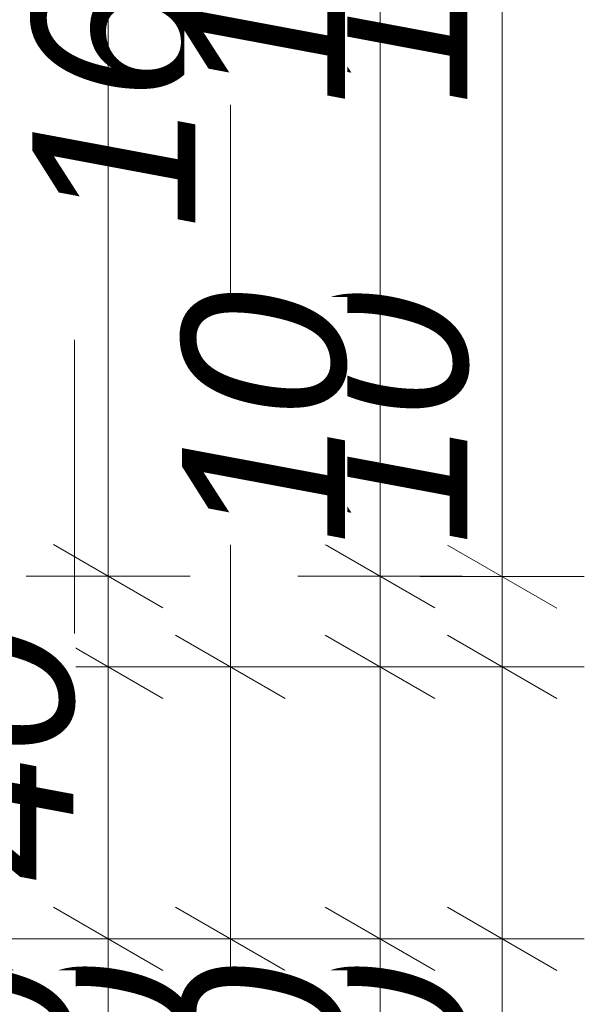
# Model space of a CAD drawing. Header units: centimetres. Extents: x -520 to 22173, y -1503 to 4054.
# Tile 6 of 80: x 833 to 895, y 1740 to 1848. Entities that reach past the tile are written whole.
import ezdxf
from ezdxf.enums import TextEntityAlignment as Align

# ---------------------------------------------------------------- set-up
doc = ezdxf.new("R2010")
doc.units = ezdxf.units.CM
doc.header["$LTSCALE"] = 0.1
doc.header["$MEASUREMENT"] = 0
doc.linetypes.add('Kropki i Kreski', pattern=[720, 360, -180, 0, -180])
doc.linetypes.add('Wipeout_Contour', pattern=[1000, 0, -1000])
doc.layers.add('4_osie.ISTN', color=7, linetype='Continuous')
doc.layers.add('5_wymiary.K_IR', color=7, linetype='Continuous')
doc.styles.add('GENERATED_STYLE_1', font='txt')
doc.styles.add('GENERATED_STYLE_2', font='txt')
doc.dimstyles.new('GENERATED_STYLE__3', dxfattribs={"dimtxt": 18, "dimasz": 9.178744, "dimexe": 0.18, "dimexo": 2, "dimgap": 0.09, "dimtad": 1, "dimdec": 0, "dimzin": 0, "dimdsep": 46, "dimtxsty": 'GENERATED_STYLE_2', "dimblk": 'ARROWHEAD_2', "dimblk1": 'ARROWHEAD_2', "dimblk2": 'ARROWHEAD_2', "dimcen": 0.09, "dimclrd": 1, "dimclre": 1, "dimclrt": 1, "dimadec": 1, "dimazin": 0, "dimtfac": 1, "dimtdec": 4, "dimtmove": 0, "dimatfit": 3, "dimfxl": 1, "dimtolj": 1, "dimtzin": 0, "dimarcsym": 0})
doc.dimstyles.new('GENERATED_STYLE__4', dxfattribs={"dimtxt": 18, "dimasz": 9.178744, "dimexe": 0.18, "dimexo": 2, "dimgap": 0.09, "dimtad": 1, "dimdec": 0, "dimzin": 0, "dimdsep": 46, "dimtxsty": 'GENERATED_STYLE_2', "dimblk": 'ARROWHEAD_2', "dimblk1": 'ARROWHEAD_2', "dimblk2": 'ARROWHEAD_2', "dimcen": 0.09, "dimclrd": 1, "dimclre": 1, "dimclrt": 1, "dimadec": 1, "dimazin": 0, "dimtfac": 1, "dimtdec": 4, "dimtmove": 2, "dimatfit": 3, "dimfxl": 1, "dimtolj": 1, "dimtzin": 0, "dimarcsym": 0})

# ---------------------------------------------------------------- blocks, each defined once
blk = doc.blocks.new('Standardowy znacznik osi[1]_3', base_point=(838.63, -1423.37))
at = {"layer": '4_osie.ISTN', "color": 252, "linetype": 'Kropki i Kreski', "lineweight": 0}
blk.add_line((838.63, -1323.37), (838.63, 2396.64), dxfattribs=at)
at = {"layer": '4_osie.ISTN', "color": 252, "lineweight": 0, "style": 'GENERATED_STYLE_1'}
for tag, p in [('AC_MarkerText_1_1', (838.63, 2538.64)), ('AC_MarkerText_1_0', (838.63, -1461.36))]:
    blk.add_attdef(tag, text='', height=35, rotation=360, dxfattribs=at).set_placement(p, align=Align.MIDDLE_CENTER)
blk = doc.blocks.new('*D114')
at = {"layer": '5_wymiary.K_IR', "color": 1, "linetype": 'Continuous', "lineweight": 0}
for p, q in [((855.84, 1746.85), (855.84, 1776.85)), ((849.8, 1750.34), (861.88, 1743.37)), ((864.9, 1746.85), (846.79, 1746.85)), ((855.84, 1591.14), (855.84, 1746.85)), ((849.8, 1594.63), (861.88, 1587.66)), ((864.9, 1591.14), (846.79, 1591.14)), ((855.84, 1585.24), (855.84, 1591.14))]:
    blk.add_line(p, q, dxfattribs=at)
at = {"layer": '5_wymiary.K_IR', "color": 1, "lineweight": 0, "insert": (852.54, 1630.34), "char_height": 18, "attachment_point": 7, "rotation": 90, "style": 'GENERATED_STYLE_2'}
blk.add_mtext('\\A1;{\\pql;\\fArial|b0|i1|c238|p38;155\\fArial|b0|i1|c238|p38;\\A1{\\H.66x;\\S5^  ;}}', dxfattribs=at)
at = {"color": 254, "linetype": 'Wipeout_Contour', "lineweight": 0, "ltscale": 7431.158598}
blk.add_wipeout([(852.24, 1630.34), (852.24, 1680.33), (834.24, 1680.33), (834.24, 1630.34)], dxfattribs=at).dxf.layer = '5_wymiary.K_IR'
at = {"color": 254, "linetype": 'Wipeout_Contour', "lineweight": 0, "ltscale": 7697.29768}
blk.add_wipeout([(852.24, 1716.04), (852.24, 1743.36), (834.24, 1743.36), (834.24, 1716.04)], dxfattribs=at).dxf.layer = '5_wymiary.K_IR'
at = {"layer": '5_wymiary.K_IR', "color": 1, "lineweight": 0, "insert": (852.24, 1716.04), "char_height": 18, "attachment_point": 7, "rotation": 90, "style": 'GENERATED_STYLE_2'}
blk.add_mtext('\\A1;{\\pql;\\fArial|b0|i1|c238|p38;30}', dxfattribs=at)
blk = doc.blocks.new('ARROWHEAD_2')
at = {"color": 0, "linetype": 'Continuous', "lineweight": 0}
for p, q in [((-0.378, -0.655), (0.378, 0.655)), ((0, 0), (-1, 0))]:
    blk.add_line(p, q, dxfattribs=at)
blk = doc.blocks.new('*D115')
at = {"layer": '5_wymiary.K_IR', "color": 1, "linetype": 'Continuous', "lineweight": 0}
for p, q in [((849.8, 1780.34), (861.88, 1773.37)), ((864.9, 1776.85), (846.79, 1776.85)), ((855.84, 1746.85), (855.84, 1776.85)), ((849.8, 1750.34), (861.88, 1743.37)), ((864.9, 1746.85), (846.79, 1746.85))]:
    blk.add_line(p, q, dxfattribs=at)
blk = doc.blocks.new('*D116')
at = {"layer": '5_wymiary.K_IR', "color": 1, "linetype": 'Continuous', "lineweight": 0}
for p, q in [((849.8, 1945.34), (861.88, 1938.37)), ((864.9, 1941.85), (846.79, 1941.85)), ((855.84, 1776.85), (855.84, 1941.85)), ((849.8, 1780.34), (861.88, 1773.37)), ((864.9, 1776.85), (846.79, 1776.85)), ((855.84, 1746.85), (855.84, 1776.85))]:
    blk.add_line(p, q, dxfattribs=at)
at = {"color": 254, "linetype": 'Wipeout_Contour', "lineweight": 0, "ltscale": 8116.917571}
blk.add_wipeout([(852.24, 1825.2), (852.24, 1866.18), (834.24, 1866.18), (834.24, 1825.2)], dxfattribs=at).dxf.layer = '5_wymiary.K_IR'
at = {"layer": '5_wymiary.K_IR', "color": 1, "lineweight": 0, "insert": (852.24, 1825.2), "char_height": 18, "attachment_point": 7, "rotation": 90, "style": 'GENERATED_STYLE_2'}
blk.add_mtext('\\A1;{\\pql;\\fArial|b0|i1|c238|p38;165}', dxfattribs=at)
at = {"color": 254, "linetype": 'Wipeout_Contour', "lineweight": 0, "ltscale": 8405.361123}
blk.add_wipeout([(852.24, 1911.04), (852.24, 1938.36), (834.24, 1938.36), (834.24, 1911.04)], dxfattribs=at).dxf.layer = '5_wymiary.K_IR'
at = {"layer": '5_wymiary.K_IR', "color": 1, "lineweight": 0, "insert": (852.24, 1911.04), "char_height": 18, "attachment_point": 7, "rotation": 90, "style": 'GENERATED_STYLE_2'}
blk.add_mtext('\\A1;{\\pql;\\fArial|b0|i1|c238|p38;10}', dxfattribs=at)
blk = doc.blocks.new('*D117')
at = {"layer": '5_wymiary.K_IR', "color": 1, "linetype": 'Continuous', "lineweight": 0}
for p, q in [((849.8, 1955.34), (861.88, 1948.37)), ((864.9, 1951.86), (846.79, 1951.86)), ((855.84, 1941.85), (855.84, 1951.86)), ((849.8, 1945.34), (861.88, 1938.37)), ((864.9, 1941.85), (846.79, 1941.85)), ((855.84, 1776.85), (855.84, 1941.85))]:
    blk.add_line(p, q, dxfattribs=at)
blk = doc.blocks.new('*D121')
at = {"layer": '5_wymiary.K_IR', "color": 1, "linetype": 'Continuous', "lineweight": 0}
for p, q in [((885.84, 1746.85), (885.84, 1776.85)), ((879.8, 1750.34), (891.88, 1743.37)), ((894.9, 1746.85), (876.79, 1746.85)), ((885.84, 1591.14), (885.84, 1746.85)), ((879.8, 1594.63), (891.88, 1587.66)), ((894.9, 1591.14), (876.79, 1591.14)), ((885.84, 1585.24), (885.84, 1591.14))]:
    blk.add_line(p, q, dxfattribs=at)
at = {"layer": '5_wymiary.K_IR', "color": 1, "lineweight": 0, "insert": (882.54, 1630.34), "char_height": 18, "attachment_point": 7, "rotation": 90, "style": 'GENERATED_STYLE_2'}
blk.add_mtext('\\A1;{\\pql;\\fArial|b0|i1|c238|p38;155\\fArial|b0|i1|c238|p38;\\A1{\\H.66x;\\S5^  ;}}', dxfattribs=at)
at = {"color": 254, "linetype": 'Wipeout_Contour', "lineweight": 0, "ltscale": 7486.39625}
blk.add_wipeout([(882.24, 1630.34), (882.24, 1680.33), (864.24, 1680.33), (864.24, 1630.34)], dxfattribs=at).dxf.layer = '5_wymiary.K_IR'
at = {"color": 254, "linetype": 'Wipeout_Contour', "lineweight": 0, "ltscale": 7750.633577}
blk.add_wipeout([(882.24, 1716.04), (882.24, 1743.36), (864.24, 1743.36), (864.24, 1716.04)], dxfattribs=at).dxf.layer = '5_wymiary.K_IR'
at = {"layer": '5_wymiary.K_IR', "color": 1, "lineweight": 0, "insert": (882.24, 1716.04), "char_height": 18, "attachment_point": 7, "rotation": 90, "style": 'GENERATED_STYLE_2'}
blk.add_mtext('\\A1;{\\pql;\\fArial|b0|i1|c238|p38;30}', dxfattribs=at)
blk = doc.blocks.new('*D122')
at = {"layer": '5_wymiary.K_IR', "color": 1, "linetype": 'Continuous', "lineweight": 0}
for p, q in [((885.84, 1776.85), (885.84, 1786.8)), ((879.8, 1780.34), (891.88, 1773.37)), ((894.9, 1776.85), (876.79, 1776.85)), ((885.84, 1746.85), (885.84, 1776.85)), ((879.8, 1750.34), (891.88, 1743.37)), ((894.9, 1746.85), (876.79, 1746.85))]:
    blk.add_line(p, q, dxfattribs=at)
blk = doc.blocks.new('*D123')
at = {"layer": '5_wymiary.K_IR', "color": 1, "linetype": 'Continuous', "lineweight": 0}
for p, q in [((879.8, 1790.29), (891.88, 1783.32)), ((885.84, 1776.85), (885.84, 1786.8)), ((879.8, 1780.34), (891.88, 1773.37)), ((894.9, 1776.85), (876.79, 1776.85))]:
    blk.add_line(p, q, dxfattribs=at)
blk = doc.blocks.new('*D124')
at = {"layer": '5_wymiary.K_IR', "color": 1, "linetype": 'Continuous', "lineweight": 0}
for p, q in [((879.8, 1935.34), (891.88, 1928.37)), ((885.84, 1786.8), (885.84, 1931.85)), ((879.8, 1790.29), (891.88, 1783.32)), ((894.9, 1786.8), (876.79, 1786.8)), ((885.84, 1776.85), (885.84, 1786.8))]:
    blk.add_line(p, q, dxfattribs=at)
at = {"color": 254, "linetype": 'Wipeout_Contour', "lineweight": 0, "ltscale": 8216.845987}
blk.add_wipeout([(882.24, 1838.84), (882.24, 1879.82), (864.24, 1879.82), (864.24, 1838.84)], dxfattribs=at).dxf.layer = '5_wymiary.K_IR'
at = {"layer": '5_wymiary.K_IR', "color": 1, "lineweight": 0, "insert": (882.24, 1838.84), "char_height": 18, "attachment_point": 7, "rotation": 90, "style": 'GENERATED_STYLE_2'}
blk.add_mtext('\\A1;{\\pql;\\fArial|b0|i1|c238|p38;145}', dxfattribs=at)
at = {"color": 254, "linetype": 'Wipeout_Contour', "lineweight": 0, "ltscale": 8417.821539}
blk.add_wipeout([(882.24, 1901.04), (882.24, 1928.36), (864.24, 1928.36), (864.24, 1901.04)], dxfattribs=at).dxf.layer = '5_wymiary.K_IR'
at = {"color": 254, "linetype": 'Wipeout_Contour', "lineweight": 0, "ltscale": 8016.873326}
blk.add_wipeout([(882.24, 1790.29), (882.24, 1817.61), (864.24, 1817.61), (864.24, 1790.29)], dxfattribs=at).dxf.layer = '5_wymiary.K_IR'
at = {"layer": '5_wymiary.K_IR', "color": 1, "lineweight": 0, "char_height": 18, "attachment_point": 7, "rotation": 90, "style": 'GENERATED_STYLE_2'}
for s, insert in [('\\A1;{\\pql;\\fArial|b0|i1|c238|p38;30}', (882.24, 1901.04)), ('\\A1;{\\pql;\\fArial|b0|i1|c238|p38;10}', (882.24, 1790.29))]:
    blk.add_mtext(s, dxfattribs=dict(at, insert=insert))
blk = doc.blocks.new('*D125')
at = {"layer": '5_wymiary.K_IR', "color": 1, "linetype": 'Continuous', "lineweight": 0}
for p, q in [((885.84, 1961.86), (885.84, 2106.85)), ((879.8, 1965.34), (891.88, 1958.37)), ((894.9, 1961.86), (876.79, 1961.86)), ((885.84, 1931.85), (885.84, 1961.86)), ((879.8, 1935.34), (891.88, 1928.37)), ((894.9, 1931.85), (876.79, 1931.85)), ((885.84, 1786.8), (885.84, 1931.85))]:
    blk.add_line(p, q, dxfattribs=at)
blk = doc.blocks.new('*D130')
at = {"layer": '5_wymiary.K_IR', "color": 1, "linetype": 'Continuous', "lineweight": 0}
for p, q in [((825.84, 1746.85), (825.84, 1776.85)), ((819.8, 1750.34), (831.88, 1743.37)), ((834.9, 1746.85), (816.79, 1746.85)), ((825.84, 1591.14), (825.84, 1746.85)), ((819.8, 1594.63), (831.88, 1587.66)), ((834.9, 1591.14), (816.79, 1591.14)), ((825.84, 1585.24), (825.84, 1591.14))]:
    blk.add_line(p, q, dxfattribs=at)
at = {"layer": '5_wymiary.K_IR', "color": 1, "lineweight": 0, "insert": (822.54, 1630.34), "char_height": 18, "attachment_point": 7, "rotation": 90, "style": 'GENERATED_STYLE_2'}
blk.add_mtext('\\A1;{\\pql;\\fArial|b0|i1|c238|p38;155\\fArial|b0|i1|c238|p38;\\A1{\\H.66x;\\S5^  ;}}', dxfattribs=at)
at = {"color": 254, "linetype": 'Wipeout_Contour', "lineweight": 0, "ltscale": 7377.459474}
blk.add_wipeout([(822.24, 1630.34), (822.24, 1680.33), (804.24, 1680.33), (804.24, 1630.34)], dxfattribs=at).dxf.layer = '5_wymiary.K_IR'
at = {"color": 254, "linetype": 'Wipeout_Contour', "lineweight": 0, "ltscale": 7645.473341}
blk.add_wipeout([(822.24, 1716.04), (822.24, 1743.36), (804.24, 1743.36), (804.24, 1716.04)], dxfattribs=at).dxf.layer = '5_wymiary.K_IR'
at = {"layer": '5_wymiary.K_IR', "color": 1, "lineweight": 0, "insert": (822.24, 1716.04), "char_height": 18, "attachment_point": 7, "rotation": 90, "style": 'GENERATED_STYLE_2'}
blk.add_mtext('\\A1;{\\pql;\\fArial|b0|i1|c238|p38;30}', dxfattribs=at)
blk = doc.blocks.new('*D131')
at = {"layer": '5_wymiary.K_IR', "color": 1, "linetype": 'Continuous', "lineweight": 0}
for p, q in [((825.84, 1776.85), (825.84, 2116.85)), ((819.8, 1780.34), (831.88, 1773.37)), ((834.9, 1776.85), (816.79, 1776.85)), ((825.84, 1746.85), (825.84, 1776.85)), ((819.8, 1750.34), (831.88, 1743.37)), ((834.9, 1746.85), (816.79, 1746.85))]:
    blk.add_line(p, q, dxfattribs=at)
blk = doc.blocks.new('*D132')
at = {"layer": '5_wymiary.K_IR', "color": 1, "linetype": 'Continuous', "lineweight": 0}
for p, q in [((825.84, 2116.85), (825.84, 2146.85)), ((819.8, 2120.34), (831.88, 2113.37)), ((834.9, 2116.85), (816.79, 2116.85)), ((825.84, 1776.85), (825.84, 2116.85)), ((819.8, 1780.34), (831.88, 1773.37)), ((834.9, 1776.85), (816.79, 1776.85))]:
    blk.add_line(p, q, dxfattribs=at)
at = {"color": 254, "linetype": 'Wipeout_Contour', "lineweight": 0, "ltscale": 8389.255238}
blk.add_wipeout([(822.24, 1912.7), (822.24, 1953.68), (804.24, 1953.68), (804.24, 1912.7)], dxfattribs=at).dxf.layer = '5_wymiary.K_IR'
at = {"layer": '5_wymiary.K_IR', "color": 1, "lineweight": 0, "insert": (822.24, 1912.7), "char_height": 18, "attachment_point": 7, "rotation": 90, "style": 'GENERATED_STYLE_2'}
blk.add_mtext('\\A1;{\\pql;\\fArial|b0|i1|c238|p38;340}', dxfattribs=at)
at = {"color": 254, "linetype": 'Wipeout_Contour', "lineweight": 0, "ltscale": 9006.850554}
blk.add_wipeout([(822.24, 2086.04), (822.24, 2113.36), (804.24, 2113.36), (804.24, 2086.04)], dxfattribs=at).dxf.layer = '5_wymiary.K_IR'
at = {"layer": '5_wymiary.K_IR', "color": 1, "lineweight": 0, "insert": (822.24, 2086.04), "char_height": 18, "attachment_point": 7, "rotation": 90, "style": 'GENERATED_STYLE_2'}
blk.add_mtext('\\A1;{\\pql;\\fArial|b0|i1|c238|p38;30}', dxfattribs=at)
blk = doc.blocks.new('*D266')
at = {"layer": '5_wymiary.K_IR', "color": 1, "linetype": 'Continuous', "lineweight": 0}
for p, q in [((836.32, 1750.34), (848.4, 1743.37)), ((851.42, 1746.85), (833.3, 1746.85)), ((842.36, 1596.79), (842.36, 1746.85)), ((836.32, 1600.27), (848.4, 1593.3)), ((851.42, 1596.79), (833.3, 1596.79)), ((842.36, 1590.88), (842.36, 1596.79))]:
    blk.add_line(p, q, dxfattribs=at)
at = {"color": 254, "linetype": 'Wipeout_Contour', "lineweight": 0, "ltscale": 7416.878227}
blk.add_wipeout([(838.76, 1637.67), (838.76, 1678.65), (820.76, 1678.65), (820.76, 1637.67)], dxfattribs=at).dxf.layer = '5_wymiary.K_IR'
at = {"layer": '5_wymiary.K_IR', "color": 1, "lineweight": 0, "insert": (838.76, 1637.67), "char_height": 18, "attachment_point": 7, "rotation": 90, "style": 'GENERATED_STYLE_2'}
blk.add_mtext('\\A1;{\\pql;\\fArial|b0|i1|c238|p38;150}', dxfattribs=at)
at = {"color": 254, "linetype": 'Wipeout_Contour', "lineweight": 0, "ltscale": 7673.814221}
blk.add_wipeout([(838.76, 1716.04), (838.76, 1743.36), (820.76, 1743.36), (820.76, 1716.04)], dxfattribs=at).dxf.layer = '5_wymiary.K_IR'
at = {"layer": '5_wymiary.K_IR', "color": 1, "lineweight": 0, "insert": (838.76, 1716.04), "char_height": 18, "attachment_point": 7, "rotation": 90, "style": 'GENERATED_STYLE_2'}
blk.add_mtext('\\A1;{\\pql;\\fArial|b0|i1|c238|p38;30}', dxfattribs=at)
blk = doc.blocks.new('*D267')
at = {"layer": '5_wymiary.K_IR', "color": 1, "linetype": 'Continuous', "lineweight": 0}
for p, q in [((836.32, 1780.34), (848.4, 1773.37)), ((851.42, 1776.85), (833.3, 1776.85)), ((842.36, 1746.85), (842.36, 1776.85)), ((836.32, 1750.34), (848.4, 1743.37)), ((851.42, 1746.85), (833.3, 1746.85))]:
    blk.add_line(p, q, dxfattribs=at)
blk = doc.blocks.new('*D268')
at = {"layer": '5_wymiary.K_IR', "color": 1, "linetype": 'Continuous', "lineweight": 0}
for p, q in [((836.32, 2120.34), (848.4, 2113.37)), ((851.42, 2116.85), (833.3, 2116.85)), ((842.36, 1776.85), (842.36, 2116.85)), ((836.32, 1780.34), (848.4, 1773.37)), ((851.42, 1776.85), (833.3, 1776.85))]:
    blk.add_line(p, q, dxfattribs=at)
at = {"color": 254, "linetype": 'Wipeout_Contour', "lineweight": 0, "ltscale": 8415.092572}
blk.add_wipeout([(838.76, 1912.7), (838.76, 1953.68), (820.76, 1953.68), (820.76, 1912.7)], dxfattribs=at).dxf.layer = '5_wymiary.K_IR'
at = {"layer": '5_wymiary.K_IR', "color": 1, "lineweight": 0, "insert": (838.76, 1912.7), "char_height": 18, "attachment_point": 7, "rotation": 90, "style": 'GENERATED_STYLE_2'}
blk.add_mtext('\\A1;{\\pql;\\fArial|b0|i1|c238|p38;340}', dxfattribs=at)
at = {"color": 254, "linetype": 'Wipeout_Contour', "lineweight": 0, "ltscale": 9030.92003}
blk.add_wipeout([(838.76, 2086.04), (838.76, 2113.36), (820.76, 2113.36), (820.76, 2086.04)], dxfattribs=at).dxf.layer = '5_wymiary.K_IR'
at = {"layer": '5_wymiary.K_IR', "color": 1, "lineweight": 0, "insert": (838.76, 2086.04), "char_height": 18, "attachment_point": 7, "rotation": 90, "style": 'GENERATED_STYLE_2'}
blk.add_mtext('\\A1;{\\pql;\\fArial|b0|i1|c238|p38;30}', dxfattribs=at)
blk = doc.blocks.new('*D285')
at = {"layer": '5_wymiary.K_IR', "color": 1, "linetype": 'Continuous', "lineweight": 0}
for p, q in [((866.32, 1750.34), (878.4, 1743.37)), ((881.42, 1746.85), (863.3, 1746.85)), ((872.36, 1596.79), (872.36, 1746.85)), ((866.32, 1600.27), (878.4, 1593.3)), ((881.42, 1596.79), (863.3, 1596.79)), ((872.36, 1590.88), (872.36, 1596.79))]:
    blk.add_line(p, q, dxfattribs=at)
at = {"color": 254, "linetype": 'Wipeout_Contour', "lineweight": 0, "ltscale": 7471.352614}
blk.add_wipeout([(868.76, 1637.67), (868.76, 1678.65), (850.76, 1678.65), (850.76, 1637.67)], dxfattribs=at).dxf.layer = '5_wymiary.K_IR'
at = {"layer": '5_wymiary.K_IR', "color": 1, "lineweight": 0, "insert": (868.76, 1637.67), "char_height": 18, "attachment_point": 7, "rotation": 90, "style": 'GENERATED_STYLE_2'}
blk.add_mtext('\\A1;{\\pql;\\fArial|b0|i1|c238|p38;150}', dxfattribs=at)
at = {"color": 254, "linetype": 'Wipeout_Contour', "lineweight": 0, "ltscale": 7726.474518}
blk.add_wipeout([(868.76, 1716.04), (868.76, 1743.36), (850.76, 1743.36), (850.76, 1716.04)], dxfattribs=at).dxf.layer = '5_wymiary.K_IR'
at = {"layer": '5_wymiary.K_IR', "color": 1, "lineweight": 0, "insert": (868.76, 1716.04), "char_height": 18, "attachment_point": 7, "rotation": 90, "style": 'GENERATED_STYLE_2'}
blk.add_mtext('\\A1;{\\pql;\\fArial|b0|i1|c238|p38;30}', dxfattribs=at)
blk = doc.blocks.new('*D286')
at = {"layer": '5_wymiary.K_IR', "color": 1, "linetype": 'Continuous', "lineweight": 0}
for p, q in [((866.32, 1780.34), (878.4, 1773.37)), ((881.42, 1776.85), (863.3, 1776.85)), ((872.36, 1746.85), (872.36, 1776.85)), ((866.32, 1750.34), (878.4, 1743.37)), ((881.42, 1746.85), (863.3, 1746.85))]:
    blk.add_line(p, q, dxfattribs=at)
blk = doc.blocks.new('*D287')
at = {"layer": '5_wymiary.K_IR', "color": 1, "linetype": 'Continuous', "lineweight": 0}
for p, q in [((872.36, 1776.85), (872.36, 1786.85)), ((866.32, 1780.34), (878.4, 1773.37)), ((881.42, 1776.85), (863.3, 1776.85))]:
    blk.add_line(p, q, dxfattribs=at)
blk = doc.blocks.new('*D288')
at = {"layer": '5_wymiary.K_IR', "color": 1, "linetype": 'Continuous', "lineweight": 0}
for p, q in [((866.32, 1790.34), (878.4, 1783.37)), ((881.42, 1786.85), (863.3, 1786.85)), ((872.36, 1776.85), (872.36, 1786.85)), ((866.32, 1780.34), (878.4, 1773.37))]:
    blk.add_line(p, q, dxfattribs=at)
blk = doc.blocks.new('*D289')
at = {"layer": '5_wymiary.K_IR', "color": 1, "linetype": 'Continuous', "lineweight": 0}
for p, q in [((866.32, 1935.34), (878.4, 1928.37)), ((881.42, 1931.85), (863.3, 1931.85)), ((872.36, 1786.85), (872.36, 1931.85)), ((866.32, 1790.34), (878.4, 1783.37))]:
    blk.add_line(p, q, dxfattribs=at)
at = {"color": 254, "linetype": 'Wipeout_Contour', "lineweight": 0, "ltscale": 8194.151609}
blk.add_wipeout([(868.76, 1838.86), (868.76, 1879.84), (850.76, 1879.84), (850.76, 1838.86)], dxfattribs=at).dxf.layer = '5_wymiary.K_IR'
at = {"layer": '5_wymiary.K_IR', "color": 1, "lineweight": 0, "insert": (868.76, 1838.86), "char_height": 18, "attachment_point": 7, "rotation": 90, "style": 'GENERATED_STYLE_2'}
blk.add_mtext('\\A1;{\\pql;\\fArial|b0|i1|c238|p38;145}', dxfattribs=at)
at = {"color": 254, "linetype": 'Wipeout_Contour', "lineweight": 0, "ltscale": 8395.582658}
blk.add_wipeout([(868.76, 1901.04), (868.76, 1928.36), (850.76, 1928.36), (850.76, 1901.04)], dxfattribs=at).dxf.layer = '5_wymiary.K_IR'
at = {"color": 254, "linetype": 'Wipeout_Contour', "lineweight": 0, "ltscale": 7993.69995}
blk.add_wipeout([(868.76, 1790.34), (868.76, 1817.66), (850.76, 1817.66), (850.76, 1790.34)], dxfattribs=at).dxf.layer = '5_wymiary.K_IR'
at = {"layer": '5_wymiary.K_IR', "color": 1, "lineweight": 0, "char_height": 18, "attachment_point": 7, "rotation": 90, "style": 'GENERATED_STYLE_2'}
for s, insert in [('\\A1;{\\pql;\\fArial|b0|i1|c238|p38;30}', (868.76, 1901.04)), ('\\A1;{\\pql;\\fArial|b0|i1|c238|p38;10}', (868.76, 1790.34))]:
    blk.add_mtext(s, dxfattribs=dict(at, insert=insert))
blk = doc.blocks.new('*D455')
at = {"layer": '5_wymiary.K_IR', "color": 1, "linetype": 'Continuous', "lineweight": 0}
for p, q in [((866.32, 1750.34), (878.4, 1743.37)), ((881.42, 1746.85), (863.3, 1746.85)), ((872.36, 1596.79), (872.36, 1746.85)), ((866.32, 1600.27), (878.4, 1593.3)), ((881.42, 1596.79), (863.3, 1596.79)), ((872.36, 1590.88), (872.36, 1596.79))]:
    blk.add_line(p, q, dxfattribs=at)
at = {"color": 254, "linetype": 'Wipeout_Contour', "lineweight": 0, "ltscale": 7726.474512}
blk.add_wipeout([(868.76, 1716.04), (868.76, 1743.36), (850.76, 1743.36), (850.76, 1716.04)], dxfattribs=at).dxf.layer = '5_wymiary.K_IR'
at = {"color": 254, "linetype": 'Wipeout_Contour', "lineweight": 0, "ltscale": 7509.664482}
blk.add_wipeout([(872.47, 1644.71), (872.47, 1693.12), (847.04, 1693.12), (847.04, 1644.71)], dxfattribs=at).dxf.layer = '5_wymiary.K_IR'
at = {"layer": '5_wymiary.K_IR', "color": 1, "lineweight": 0, "char_height": 18, "attachment_point": 7, "rotation": 90, "style": 'GENERATED_STYLE_2'}
for s, insert in [('\\A1;{\\pql;\\fArial|b0|i1|c238|p38;30}', (868.76, 1716.04)), ('\\A1;{\\pql;\\fArial|b0|i1|c238|p38;150}', (868.76, 1648.42))]:
    blk.add_mtext(s, dxfattribs=dict(at, insert=insert))
blk = doc.blocks.new('*D456')
at = {"layer": '5_wymiary.K_IR', "color": 1, "linetype": 'Continuous', "lineweight": 0}
for p, q in [((866.32, 1780.34), (878.4, 1773.37)), ((881.42, 1776.85), (863.3, 1776.85)), ((872.36, 1746.85), (872.36, 1776.85)), ((866.32, 1750.34), (878.4, 1743.37)), ((881.42, 1746.85), (863.3, 1746.85))]:
    blk.add_line(p, q, dxfattribs=at)
blk = doc.blocks.new('*D457')
at = {"layer": '5_wymiary.K_IR', "color": 1, "linetype": 'Continuous', "lineweight": 0}
for p, q in [((866.32, 1790.34), (878.4, 1783.37)), ((881.42, 1786.85), (863.3, 1786.85)), ((872.36, 1776.85), (872.36, 1786.85)), ((866.32, 1780.34), (878.4, 1773.37)), ((881.42, 1776.85), (863.3, 1776.85))]:
    blk.add_line(p, q, dxfattribs=at)
blk = doc.blocks.new('*D458')
at = {"layer": '5_wymiary.K_IR', "color": 1, "linetype": 'Continuous', "lineweight": 0}
for p, q in [((866.32, 1935.34), (878.4, 1928.37)), ((881.42, 1931.85), (863.3, 1931.85)), ((872.36, 1786.85), (872.36, 1931.85)), ((866.32, 1790.34), (878.4, 1783.37)), ((881.42, 1786.85), (863.3, 1786.85))]:
    blk.add_line(p, q, dxfattribs=at)
at = {"color": 254, "linetype": 'Wipeout_Contour', "lineweight": 0, "ltscale": 8194.151603}
blk.add_wipeout([(868.76, 1838.86), (868.76, 1879.84), (850.76, 1879.84), (850.76, 1838.86)], dxfattribs=at).dxf.layer = '5_wymiary.K_IR'
at = {"layer": '5_wymiary.K_IR', "color": 1, "lineweight": 0, "insert": (868.76, 1838.86), "char_height": 18, "attachment_point": 7, "rotation": 90, "style": 'GENERATED_STYLE_2'}
blk.add_mtext('\\A1;{\\pql;\\fArial|b0|i1|c238|p38;145}', dxfattribs=at)
at = {"color": 254, "linetype": 'Wipeout_Contour', "lineweight": 0, "ltscale": 8395.582652}
blk.add_wipeout([(868.76, 1901.04), (868.76, 1928.36), (850.76, 1928.36), (850.76, 1901.04)], dxfattribs=at).dxf.layer = '5_wymiary.K_IR'
at = {"color": 254, "linetype": 'Wipeout_Contour', "lineweight": 0, "ltscale": 7993.699944}
blk.add_wipeout([(868.76, 1790.34), (868.76, 1817.66), (850.76, 1817.66), (850.76, 1790.34)], dxfattribs=at).dxf.layer = '5_wymiary.K_IR'
at = {"layer": '5_wymiary.K_IR', "color": 1, "lineweight": 0, "char_height": 18, "attachment_point": 7, "rotation": 90, "style": 'GENERATED_STYLE_2'}
for s, insert in [('\\A1;{\\pql;\\fArial|b0|i1|c238|p38;30}', (868.76, 1901.04)), ('\\A1;{\\pql;\\fArial|b0|i1|c238|p38;10}', (868.76, 1790.34))]:
    blk.add_mtext(s, dxfattribs=dict(at, insert=insert))
blk = doc.blocks.new('*D464')
at = {"layer": '5_wymiary.K_IR', "color": 1, "linetype": 'Continuous', "lineweight": 0}
for p, q in [((836.32, 1750.34), (848.4, 1743.37)), ((851.42, 1746.85), (833.3, 1746.85)), ((842.36, 1596.79), (842.36, 1746.85)), ((836.32, 1600.27), (848.4, 1593.3)), ((851.42, 1596.79), (833.3, 1596.79)), ((842.36, 1590.88), (842.36, 1596.79))]:
    blk.add_line(p, q, dxfattribs=at)
at = {"color": 254, "linetype": 'Wipeout_Contour', "lineweight": 0, "ltscale": 7465.77804}
blk.add_wipeout([(838.76, 1651.33), (838.76, 1692.31), (820.76, 1692.31), (820.76, 1651.33)], dxfattribs=at).dxf.layer = '5_wymiary.K_IR'
at = {"layer": '5_wymiary.K_IR', "color": 1, "lineweight": 0, "insert": (838.76, 1651.33), "char_height": 18, "attachment_point": 7, "rotation": 90, "style": 'GENERATED_STYLE_2'}
blk.add_mtext('\\A1;{\\pql;\\fArial|b0|i1|c238|p38;150}', dxfattribs=at)
blk = doc.blocks.new('*D465')
at = {"layer": '5_wymiary.K_IR', "color": 1, "linetype": 'Continuous', "lineweight": 0}
for p, q in [((836.32, 1790.34), (848.4, 1783.37)), ((851.42, 1786.85), (833.3, 1786.85)), ((842.36, 1746.85), (842.36, 1786.85)), ((836.32, 1750.34), (848.4, 1743.37)), ((851.42, 1746.85), (833.3, 1746.85))]:
    blk.add_line(p, q, dxfattribs=at)
at = {"color": 254, "linetype": 'Wipeout_Contour', "lineweight": 0, "ltscale": 7808.057269}
blk.add_wipeout([(838.76, 1753.19), (838.76, 1780.51), (820.76, 1780.51), (820.76, 1753.19)], dxfattribs=at).dxf.layer = '5_wymiary.K_IR'
at = {"layer": '5_wymiary.K_IR', "color": 1, "lineweight": 0, "insert": (838.76, 1753.19), "char_height": 18, "attachment_point": 7, "rotation": 90, "style": 'GENERATED_STYLE_2'}
blk.add_mtext('\\A1;{\\pql;\\fArial|b0|i1|c238|p38;40}', dxfattribs=at)
blk = doc.blocks.new('*D466')
at = {"layer": '5_wymiary.K_IR', "color": 1, "linetype": 'Continuous', "lineweight": 0}
for p, q in [((836.32, 2110.34), (848.4, 2103.37)), ((851.42, 2106.86), (833.3, 2106.86)), ((842.36, 1786.85), (842.36, 2106.86)), ((836.32, 1790.34), (848.4, 1783.37)), ((851.42, 1786.85), (833.3, 1786.85))]:
    blk.add_line(p, q, dxfattribs=at)
at = {"color": 254, "linetype": 'Wipeout_Contour', "lineweight": 0, "ltscale": 8415.099539}
blk.add_wipeout([(838.76, 1912.71), (838.76, 1953.69), (820.76, 1953.69), (820.76, 1912.71)], dxfattribs=at).dxf.layer = '5_wymiary.K_IR'
at = {"layer": '5_wymiary.K_IR', "color": 1, "lineweight": 0, "insert": (838.76, 1912.71), "char_height": 18, "attachment_point": 7, "rotation": 90, "style": 'GENERATED_STYLE_2'}
blk.add_mtext('\\A1;{\\pql;\\fArial|b0|i1|c238|p38;320}', dxfattribs=at)
at = {"color": 254, "linetype": 'Wipeout_Contour', "lineweight": 0, "ltscale": 8993.745957}
blk.add_wipeout([(838.76, 2076.05), (838.76, 2103.37), (820.76, 2103.37), (820.76, 2076.05)], dxfattribs=at).dxf.layer = '5_wymiary.K_IR'
at = {"layer": '5_wymiary.K_IR', "color": 1, "lineweight": 0, "insert": (838.76, 2076.05), "char_height": 18, "attachment_point": 7, "rotation": 90, "style": 'GENERATED_STYLE_2'}
blk.add_mtext('\\A1;{\\pql;\\fArial|b0|i1|c238|p38;10}', dxfattribs=at)
blk = doc.blocks.new('Wymiary_8', base_point=(855.84, 1591.14))
at = {"layer": '5_wymiary.K_IR', "color": 1, "linetype": 'Continuous', "lineweight": 0}
dim = blk.add_linear_dim(base=(855.84, 1746.85), p1=(1648.07, 1591.14), p2=(1582.36, 1746.85), angle=90, dimstyle='GENERATED_STYLE__3', dxfattribs=at)
dim.commit()
dim.dimension.update_dxf_attribs({"geometry": '*D114', "text_midpoint": (843.24, 1675.24), "dimtype": 160, "text_rotation": 90})
dim = blk.add_linear_dim(base=(855.84, 1776.85), p1=(1582.36, 1746.85), p2=(1377.36, 1776.85), angle=90, dimstyle='GENERATED_STYLE__3', dxfattribs=at)
dim.commit()
dim.dimension.update_dxf_attribs({"geometry": '*D115', "text_midpoint": (843.24, 1729.77), "dimtype": 160, "text_rotation": 90})
dim = blk.add_linear_dim(base=(855.84, 1941.85), p1=(1377.36, 1776.85), p2=(1377.36, 1941.85), angle=90, dimstyle='GENERATED_STYLE__3', dxfattribs=at)
dim.commit()
dim.dimension.update_dxf_attribs({"geometry": '*D116', "text_midpoint": (843.24, 1845.79), "dimtype": 160, "text_rotation": 90})
dim = blk.add_linear_dim(base=(855.84, 1951.86), p1=(1377.36, 1941.85), p2=(1377.36, 1951.86), angle=90, dimstyle='GENERATED_STYLE__3', dxfattribs=at)
dim.commit()
dim.dimension.update_dxf_attribs({"geometry": '*D117', "text_midpoint": (843.24, 1924.77), "dimtype": 160, "text_rotation": 90})
blk = doc.blocks.new('Wymiary_9', base_point=(885.84, 1591.14))
at = {"layer": '5_wymiary.K_IR', "color": 1, "linetype": 'Continuous', "lineweight": 0}
dim = blk.add_linear_dim(base=(885.84, 1746.85), p1=(1648.07, 1591.14), p2=(1582.36, 1746.85), angle=90, dimstyle='GENERATED_STYLE__3', dxfattribs=at)
dim.commit()
dim.dimension.update_dxf_attribs({"geometry": '*D121', "text_midpoint": (873.24, 1675.24), "dimtype": 160, "text_rotation": 90})
for base, p1, p2, picture, middle in [((885.84, 1786.8), (1377.36, 1776.85), (1542.3, 1786.8), '*D123', (873.24, 1804.02)), ((885.84, 1776.85), (1582.36, 1746.85), (1377.36, 1776.85), '*D122', (873.24, 1729.77))]:
    dim = blk.add_linear_dim(base=base, p1=p1, p2=p2, angle=90, dimstyle='GENERATED_STYLE__3', dxfattribs=at)
    dim.commit()
    dim.dimension.update_dxf_attribs({"geometry": picture, "text_midpoint": middle, "dimtype": 160, "text_rotation": 90})
dim = blk.add_linear_dim(base=(885.84, 1931.85), p1=(1542.3, 1786.8), p2=(1387.36, 1931.85), angle=90, dimstyle='GENERATED_STYLE__3', dxfattribs=at)
dim.commit()
dim.dimension.update_dxf_attribs({"geometry": '*D124', "text_midpoint": (873.24, 1859.42), "dimtype": 160, "text_rotation": 90})
dim = blk.add_linear_dim(base=(885.84, 1961.86), p1=(1387.36, 1931.85), p2=(1382.35, 1961.86), angle=90, dimstyle='GENERATED_STYLE__3', dxfattribs=at)
dim.commit()
dim.dimension.update_dxf_attribs({"geometry": '*D125', "text_midpoint": (873.24, 1914.77), "dimtype": 160, "text_rotation": 90})
blk = doc.blocks.new('Wymiary_10', base_point=(825.84, 1591.14))
at = {"layer": '5_wymiary.K_IR', "color": 1, "linetype": 'Continuous', "lineweight": 0}
dim = blk.add_linear_dim(base=(825.84, 1746.85), p1=(1648.07, 1591.14), p2=(1582.36, 1746.85), angle=90, dimstyle='GENERATED_STYLE__3', dxfattribs=at)
dim.commit()
dim.dimension.update_dxf_attribs({"geometry": '*D130', "text_midpoint": (813.24, 1675.24), "dimtype": 160, "text_rotation": 90})
dim = blk.add_linear_dim(base=(825.84, 1776.85), p1=(1582.36, 1746.85), p2=(1582.36, 1776.85), angle=90, dimstyle='GENERATED_STYLE__3', dxfattribs=at)
dim.commit()
dim.dimension.update_dxf_attribs({"geometry": '*D131', "text_midpoint": (813.24, 1729.77), "dimtype": 160, "text_rotation": 90})
dim = blk.add_linear_dim(base=(825.84, 2116.85), p1=(1582.36, 1776.85), p2=(1582.36, 2116.85), angle=90, dimstyle='GENERATED_STYLE__3', dxfattribs=at)
dim.commit()
dim.dimension.update_dxf_attribs({"geometry": '*D132', "text_midpoint": (813.24, 1933.29), "dimtype": 160, "text_rotation": 90})
blk = doc.blocks.new('Wymiary_12', base_point=(9228.29, 2372.22))
at = {"layer": '5_wymiary.K_IR', "color": 1, "linetype": 'Continuous', "lineweight": 0}
dim = blk.add_linear_dim(base=(842.36, 1746.85), p1=(902.36, 1596.79), p2=(902.36, 1746.85), angle=90, dimstyle='GENERATED_STYLE__3', dxfattribs=at)
dim.commit()
dim.dimension.update_dxf_attribs({"geometry": '*D266', "text_midpoint": (829.76, 1658.25), "dimtype": 160, "text_rotation": 90})
dim = blk.add_linear_dim(base=(842.36, 1776.85), p1=(902.36, 1746.85), p2=(1148.61, 1776.85), angle=90, dimstyle='GENERATED_STYLE__3', dxfattribs=at)
dim.commit()
dim.dimension.update_dxf_attribs({"geometry": '*D267', "text_midpoint": (829.76, 1729.77), "dimtype": 160, "text_rotation": 90})
dim = blk.add_linear_dim(base=(842.36, 2116.85), p1=(1148.61, 1776.85), p2=(902.36, 2116.85), angle=90, dimstyle='GENERATED_STYLE__3', dxfattribs=at)
dim.commit()
dim.dimension.update_dxf_attribs({"geometry": '*D268', "text_midpoint": (829.76, 1933.29), "dimtype": 160, "text_rotation": 90})
blk = doc.blocks.new('Wymiary_16', base_point=(9258.29, 2372.22))
at = {"layer": '5_wymiary.K_IR', "color": 1, "linetype": 'Continuous', "lineweight": 0}
for base, p1, p2, picture, middle in [((872.36, 1786.85), (1148.61, 1776.85), (1107.36, 1786.85), '*D288', (859.76, 1804.07)), ((872.35860251, 1776.85283865), (1107.35860193, 1776.85283865), (1148.60860251, 1776.85283865), '*D287', (859.75860261, 1776.88429325)), ((872.36, 1746.85), (902.36, 1596.79), (1148.61, 1746.85), '*D285', (859.76, 1658.25))]:
    dim = blk.add_linear_dim(base=base, p1=p1, p2=p2, angle=90, dimstyle='GENERATED_STYLE__3', dxfattribs=at)
    dim.commit()
    dim.dimension.update_dxf_attribs({"geometry": picture, "text_midpoint": middle, "dimtype": 160, "text_rotation": 90})
for base, p1, p2, picture, middle in [((872.36, 1931.85), (1107.36, 1786.85), (1097.36, 1931.85), '*D289', (859.76, 1859.45)), ((872.36, 1776.85), (1148.61, 1746.85), (1107.36, 1776.85), '*D286', (859.76, 1729.77))]:
    dim = blk.add_linear_dim(base=base, p1=p1, p2=p2, angle=90, dimstyle='GENERATED_STYLE__3', dxfattribs=at)
    dim.commit()
    dim.dimension.update_dxf_attribs({"geometry": picture, "text_midpoint": middle, "dimtype": 160, "text_rotation": 90})
blk = doc.blocks.new('Wymiary_22', base_point=(18370.78, 1978.39))
at = {"layer": '5_wymiary.K_IR', "color": 1, "linetype": 'Continuous', "lineweight": 0}
for base, p1, p2, dimstyle, picture, middle in [((872.36, 1786.85), (932.36, 1776.85), (1107.36, 1786.85), 'GENERATED_STYLE__3', '*D457', (859.76, 1804.07)), ((872.36, 1746.85), (902.36, 1596.79), (932.36, 1746.85), 'GENERATED_STYLE__4', '*D455', (859.76, 1669.01))]:
    dim = blk.add_linear_dim(base=base, p1=p1, p2=p2, angle=90, dimstyle=dimstyle, dxfattribs=at)
    dim.commit()
    dim.dimension.update_dxf_attribs({"geometry": picture, "text_midpoint": middle, "dimtype": 160, "text_rotation": 90})
for base, p1, p2, picture, middle in [((872.36, 1931.85), (1107.36, 1786.85), (1097.36, 1931.85), '*D458', (859.76, 1859.45)), ((872.36, 1776.85), (932.36, 1746.85), (932.36, 1776.85), '*D456', (859.76, 1729.77))]:
    dim = blk.add_linear_dim(base=base, p1=p1, p2=p2, angle=90, dimstyle='GENERATED_STYLE__3', dxfattribs=at)
    dim.commit()
    dim.dimension.update_dxf_attribs({"geometry": picture, "text_midpoint": middle, "dimtype": 160, "text_rotation": 90})
blk = doc.blocks.new('Wymiary_23', base_point=(18340.78, 1978.39))
at = {"layer": '5_wymiary.K_IR', "color": 1, "linetype": 'Continuous', "lineweight": 0}
dim = blk.add_linear_dim(base=(842.36, 1746.85), p1=(968.93, 1596.79), p2=(949.31, 1746.85), angle=90, dimstyle='GENERATED_STYLE__3', dxfattribs=at)
dim.commit()
dim.dimension.update_dxf_attribs({"geometry": '*D464', "text_midpoint": (829.76, 1671.91), "dimtype": 160, "text_rotation": 90})
dim = blk.add_linear_dim(base=(842.36, 1786.85), p1=(949.31, 1746.85), p2=(946.08, 1786.85), angle=90, dimstyle='GENERATED_STYLE__3', dxfattribs=at)
dim.commit()
dim.dimension.update_dxf_attribs({"geometry": '*D465', "text_midpoint": (829.76, 1766.92), "dimtype": 160, "text_rotation": 90})
dim = blk.add_linear_dim(base=(842.36, 2106.86), p1=(946.08, 1786.85), p2=(946.08, 2106.86), angle=90, dimstyle='GENERATED_STYLE__3', dxfattribs=at)
dim.commit()
dim.dimension.update_dxf_attribs({"geometry": '*D466', "text_midpoint": (829.76, 1933.29), "dimtype": 160, "text_rotation": 90})

msp = doc.modelspace()

# ---------------------------------------------------------------- block references
at = {"layer": '4_osie.ISTN', "color": 252, "linetype": 'Continuous', "lineweight": 0}
msp.add_blockref('Standardowy znacznik osi[1]_3', (838.63, -1423.37), dxfattribs=at)

# ---------------------------------------------------------------- next in the draw order: block references
at = {"layer": '5_wymiary.K_IR', "color": 1, "linetype": 'Continuous', "lineweight": 0}
msp.add_blockref('Wymiary_8', (855.84, 1591.14), dxfattribs=at)

# ---------------------------------------------------------------- next in the draw order: block references
msp.add_blockref('Wymiary_9', (885.84, 1591.14), dxfattribs=at)

# ---------------------------------------------------------------- next in the draw order: block references
msp.add_blockref('Wymiary_10', (825.84, 1591.14), dxfattribs=at)

# ---------------------------------------------------------------- next in the draw order: block references
msp.add_blockref('Wymiary_12', (9228.29, 2372.22), dxfattribs=at)

# ---------------------------------------------------------------- next in the draw order: block references
msp.add_blockref('Wymiary_16', (9258.29, 2372.22), dxfattribs=at)

# ---------------------------------------------------------------- next in the draw order: block references
msp.add_blockref('Wymiary_22', (18370.78, 1978.39), dxfattribs=at)

# ---------------------------------------------------------------- next in the draw order: block references
msp.add_blockref('Wymiary_23', (18340.78, 1978.39), dxfattribs=at)

doc.saveas('drawing.dxf')
